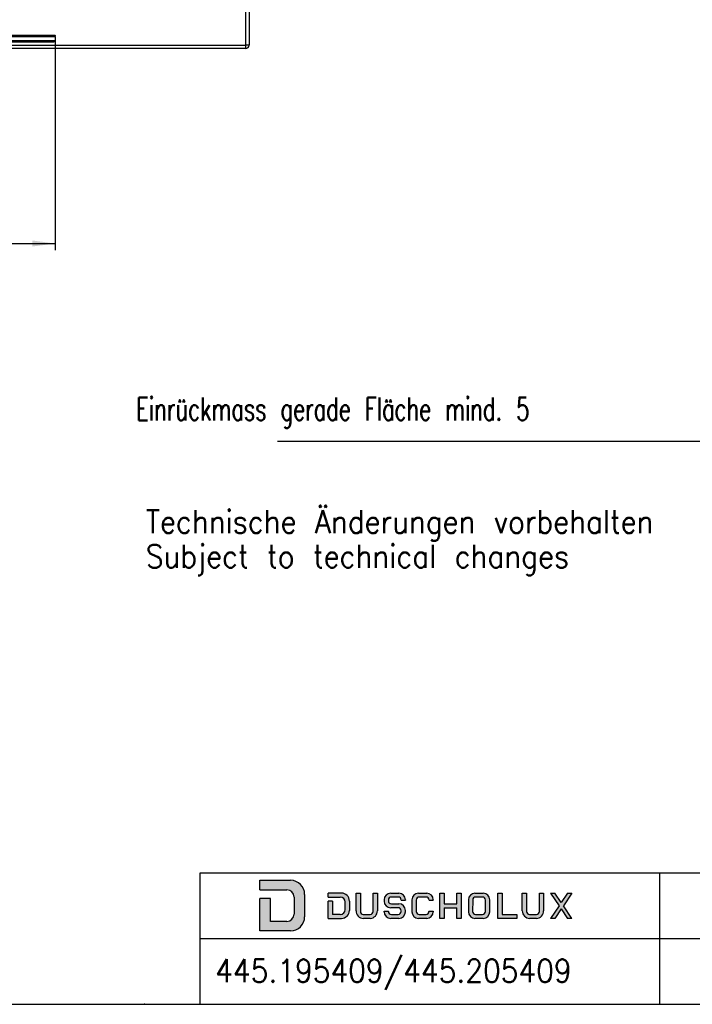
# Model space of a CAD drawing. Header units: millimetres. Extents: x -96 to 309, y -73 to 213.
# Tile 2 of 3: x 106 to 209, y -73 to 77. Entities that reach past the tile are written whole.
import ezdxf

# ---------------------------------------------------------------- set-up
doc = ezdxf.new("R2010")
doc.units = ezdxf.units.MM
doc.layers.add('1', color=7, linetype='Continuous')
doc.styles.add('CONVERTER_11', font='txt.shx', dxfattribs={"width": 0.9})
doc.styles.add('CONVERTER_15', font='txt.shx', dxfattribs={"width": 0.675})
doc.dimstyles.new('ME10_DIM_16', dxfattribs={"dimtxt": 3.5, "dimasz": 3.5, "dimexe": 1, "dimexo": 0, "dimgap": 1, "dimtad": 1, "dimdsep": 46, "dimtxsty": 'CONVERTER_15', "dimsah": 1, "dimcen": 0.09, "dimclrd": 3, "dimclre": 3, "dimclrt": 3, "dimadec": 0, "dimazin": 0, "dimtfac": 1, "dimtdec": 4, "dimtix": 1, "dimtmove": 0, "dimatfit": 3, "dimfxl": 0, "dimtolj": 1, "dimtzin": 0, "dimarcsym": 0})
doc.dimstyles.new('ME10_DIM_17', dxfattribs={"dimtxt": 35, "dimasz": 35, "dimexe": 10, "dimexo": 0, "dimgap": 10, "dimtad": 1, "dimdsep": 46, "dimtxsty": 'CONVERTER_15', "dimsah": 1, "dimcen": 0.09, "dimclrd": 3, "dimclre": 3, "dimclrt": 3, "dimadec": 0, "dimazin": 0, "dimtfac": 1, "dimtdec": 4, "dimtix": 1, "dimtmove": 0, "dimatfit": 3, "dimfxl": 0, "dimtolj": 1, "dimtzin": 0, "dimarcsym": 0})

# ---------------------------------------------------------------- blocks, each defined once
blk = doc.blocks.new('_sfeld_rahmen_DIN_A3_Q_E', base_point=(128.081043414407, -69.27205431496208))
at = {"layer": '1', "color": 7}
blk.add_point((125.081043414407, -72.98159024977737), dxfattribs=at)
blk = doc.blocks.new('_din_a3_q_e', base_point=(106.081043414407, 70.01840975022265))
at = {"layer": '1', "color": 7, "linetype": 'Continuous'}
blk.add_line((21.831043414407, -72.98159024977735), (308.581043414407, -72.98159024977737), dxfattribs=at)
blk = doc.blocks.new('_logo_duscholux', base_point=(206.4188812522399, -17.95562562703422))
at = {"layer": '1', "linetype": 'Continuous'}
h = blk.add_hatch(color=2, dxfattribs=at)
edge = h.paths.add_edge_path()
edge.add_line((149.4688812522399, -56.25777668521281), (149.4688812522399, -59.65347456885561))
edge.add_arc((147.3188812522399, -59.65347456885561), 2.150000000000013, 270, 360, ccw=False)
edge.add_line((147.3188812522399, -61.80347456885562), (142.6688812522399, -61.80347456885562))
edge.add_line((142.6688812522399, -61.80347456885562), (142.6688812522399, -56.85643157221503))
edge.add_line((142.6688812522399, -56.85643157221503), (144.2688812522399, -56.85643157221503))
edge.add_line((144.2688812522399, -56.85643157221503), (144.2688812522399, -60.35618255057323))
edge.add_line((144.2688812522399, -60.35618255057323), (146.7688812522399, -60.35618255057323))
edge.add_arc((146.7688812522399, -59.25618255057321), 1.100000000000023, 270, 360)
edge.add_line((147.8688812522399, -59.25618255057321), (147.8688812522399, -56.65777668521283))
edge.add_arc((146.7688812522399, -56.65777668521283), 1.099999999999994, 0, 90)
edge.add_line((146.7688812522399, -55.55777668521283), (142.6688812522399, -55.55777668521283))
edge.add_line((142.6688812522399, -55.55777668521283), (142.6688812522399, -54.10777668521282))
edge.add_line((142.6688812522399, -54.10777668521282), (147.3188812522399, -54.10777668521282))
edge.add_arc((147.3188812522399, -56.25777668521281), 2.150000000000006, 0, 90, ccw=False)
h = blk.add_hatch(color=2, dxfattribs=at)
edge = h.paths.add_edge_path()
edge.add_line((153.0632814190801, -56.06551131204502), (153.0632814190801, -56.66135861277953))
edge.add_line((153.0632814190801, -56.66135861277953), (154.8912191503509, -56.66135861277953))
edge.add_arc((154.8912191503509, -57.41135861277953), 0.75, 0, 90, ccw=False)
edge.add_line((155.6412191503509, -57.41135861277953), (155.6412191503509, -58.55182188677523))
edge.add_arc((154.8912191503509, -58.55182188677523), 0.75, 270, 360, ccw=False)
edge.add_line((154.8912191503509, -59.30182188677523), (153.7163279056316, -59.30182188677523))
edge.add_line((153.7163279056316, -59.30182188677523), (153.7163279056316, -57.26347642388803))
edge.add_line((153.7163279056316, -57.26347642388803), (153.0632814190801, -57.26347642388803))
edge.add_line((153.0632814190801, -57.26347642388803), (153.0632814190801, -59.89766918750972))
edge.add_line((153.0632814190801, -59.89766918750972), (155.0881765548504, -59.89766918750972))
edge.add_arc((155.0881765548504, -58.69766918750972), 1.200000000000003, 270, 360)
edge.add_line((156.2881765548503, -58.69766918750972), (156.2881765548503, -57.26551131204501))
edge.add_arc((155.0881765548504, -57.26551131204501), 1.199999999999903, 0, 90)
edge.add_line((155.0881765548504, -56.06551131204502), (153.0632814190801, -56.06551131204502))
h = blk.add_hatch(color=2, dxfattribs=at)
edge = h.paths.add_edge_path()
edge.add_line((160.555962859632, -56.06551131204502), (160.555962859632, -58.74766918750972))
edge.add_arc((159.4309628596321, -58.77266918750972), 1.12527774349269, -88.72696997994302, 1.273030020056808, ccw=False)
edge.add_line((159.4559628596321, -59.89766918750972), (158.4102080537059, -59.89766918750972))
edge.add_arc((158.4352080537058, -58.77266918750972), 1.12527774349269, 178.7269699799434, 268.72696997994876, ccw=False)
edge.add_line((157.3102080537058, -58.74766918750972), (157.3102080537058, -56.06551131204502))
edge.add_line((157.3102080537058, -56.06551131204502), (157.956728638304, -56.06551131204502))
edge.add_line((157.956728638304, -56.06551131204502), (157.9567286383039, -58.85182188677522))
edge.add_arc((158.406728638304, -58.85182188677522), 0.4500000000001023, 180, 270)
edge.add_line((158.406728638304, -59.30182188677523), (159.4540060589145, -59.30182188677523))
edge.add_arc((159.4540060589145, -58.85182188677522), 0.4500000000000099, 270, 360)
edge.add_line((159.9040060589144, -58.85182188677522), (159.9040060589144, -56.06551131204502))
edge.add_line((159.9040060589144, -56.06551131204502), (160.555962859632, -56.06551131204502))
h = blk.add_hatch(color=2, dxfattribs=at)
edge = h.paths.add_edge_path()
edge.add_line((164.8234085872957, -57.06551131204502), (164.8234085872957, -57.12324508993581))
edge.add_line((164.8234085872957, -57.12324508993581), (164.1768880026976, -57.12324508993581))
edge.add_line((164.1768880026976, -57.12324508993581), (164.1768880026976, -57.11135861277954))
edge.add_arc((163.7268880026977, -57.11135861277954), 0.4499999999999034, 0, 90)
edge.add_line((163.7268880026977, -56.66135861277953), (162.6796105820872, -56.66135861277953))
edge.add_arc((162.6796105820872, -57.11135861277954), 0.4500000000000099, 90, 180)
edge.add_line((162.2296105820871, -57.11135861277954), (162.2296105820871, -57.23649127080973))
edge.add_arc((162.6796105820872, -57.23649127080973), 0.4500000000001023, 180, 270)
edge.add_line((162.6796105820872, -57.68649127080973), (163.8234085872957, -57.68649127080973))
edge.add_arc((163.8234085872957, -58.68649127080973), 1, 0, 90, ccw=False)
edge.add_line((164.8234085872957, -58.68649127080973), (164.8234085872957, -58.89766918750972))
edge.add_arc((163.8234085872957, -58.89766918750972), 1, 270, 360, ccw=False)
edge.add_line((163.8234085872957, -59.89766918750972), (162.5776537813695, -59.89766918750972))
edge.add_arc((162.5776537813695, -58.89766918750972), 1, 180, 270, ccw=False)
edge.add_line((161.5776537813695, -58.89766918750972), (161.5776537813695, -58.80124253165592))
edge.add_line((161.5776537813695, -58.80124253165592), (162.2241743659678, -58.80124253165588))
edge.add_line((162.2241743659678, -58.80124253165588), (162.2241743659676, -58.85182188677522))
edge.add_arc((162.6741743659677, -58.85182188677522), 0.4500000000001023, 180, 270)
edge.add_line((162.6741743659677, -59.30182188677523), (163.7214517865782, -59.30182188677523))
edge.add_arc((163.7214517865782, -58.85182188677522), 0.4500000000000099, 270, 360)
edge.add_line((164.1714517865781, -58.85182188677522), (164.1714517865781, -58.73202677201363))
edge.add_arc((163.7214517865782, -58.73202677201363), 0.4499999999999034, 0, 90)
edge.add_line((163.7214517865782, -58.28202677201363), (162.5776537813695, -58.28202677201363))
edge.add_arc((162.5776537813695, -57.28202677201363), 1, 180, 270, ccw=False)
edge.add_line((161.5776537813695, -57.28202677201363), (161.5776537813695, -57.06551131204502))
edge.add_arc((162.5776537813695, -57.06551131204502), 1, 90, 180, ccw=False)
edge.add_line((162.5776537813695, -56.06551131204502), (163.8234085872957, -56.06551131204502))
edge.add_arc((163.8234085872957, -57.06551131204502), 1, 0, 90, ccw=False)
h = blk.add_hatch(color=2, dxfattribs=at)
edge = h.paths.add_edge_path()
edge.add_line((169.0598668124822, -57.06551131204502), (169.0598668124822, -57.12324508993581))
edge.add_line((169.0598668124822, -57.12324508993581), (168.4133462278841, -57.12324508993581))
edge.add_line((168.4133462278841, -57.12324508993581), (168.4133462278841, -57.11135861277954))
edge.add_arc((167.9633462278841, -57.11135861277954), 0.4499999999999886, 0, 90)
edge.add_line((167.9633462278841, -56.66135861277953), (166.9160688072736, -56.66135861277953))
edge.add_arc((166.9160688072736, -57.11135861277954), 0.4500000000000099, 90, 180)
edge.add_line((166.4660688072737, -57.11135861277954), (166.4606325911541, -58.85182188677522))
edge.add_arc((166.9106325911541, -58.85182188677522), 0.4499999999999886, 180, 270)
edge.add_line((166.9106325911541, -59.30182188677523), (167.9579100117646, -59.30182188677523))
edge.add_arc((167.9579100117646, -58.85182188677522), 0.4500000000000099, 270, 360)
edge.add_line((168.4079100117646, -58.85182188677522), (168.4079100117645, -58.80124253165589))
edge.add_line((168.4079100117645, -58.80124253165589), (169.0544305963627, -58.80124253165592))
edge.add_line((169.0544305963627, -58.80124253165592), (169.0544305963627, -58.89766918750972))
edge.add_arc((168.0544305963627, -58.89766918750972), 1, 270, 360, ccw=False)
edge.add_line((168.0544305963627, -59.89766918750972), (166.8086757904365, -59.89766918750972))
edge.add_arc((166.8086757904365, -58.89766918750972), 1, 180, 270, ccw=False)
edge.add_line((165.8086757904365, -58.89766918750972), (165.814112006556, -57.06551131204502))
edge.add_arc((166.814112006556, -57.06551131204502), 1, 90, 180, ccw=False)
edge.add_line((166.814112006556, -56.06551131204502), (168.0598668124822, -56.06551131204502))
edge.add_arc((168.0598668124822, -57.06551131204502), 1, 0, 90, ccw=False)
for points in [[(173.2967784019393, -56.06551131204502), (173.2967784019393, -59.89766918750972), (172.6448216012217, -59.89766918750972), (172.6448216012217, -58.28202677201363), (170.6975441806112, -58.28202677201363), (170.6975441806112, -59.89766918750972), (170.0510235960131, -59.89766918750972), (170.0510235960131, -56.06551131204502), (170.6975441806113, -56.06551131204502), (170.6975441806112, -57.68649127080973), (172.6448216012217, -57.68649127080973), (172.6448216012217, -56.06551131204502)], [(179.5276897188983, -56.06551131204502), (179.5276897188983, -59.30182188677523), (181.8026102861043, -59.30182188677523), (181.8026102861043, -59.89766918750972), (178.8811691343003, -59.89766918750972), (178.8811691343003, -56.06551131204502)], [(189.5169244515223, -56.06551131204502), (190.1688812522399, -56.06551131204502), (188.8692641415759, -57.98159024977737), (190.1688812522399, -59.89766918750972), (189.5169244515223, -59.89766918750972), (188.5443049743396, -58.46069091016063), (187.5696470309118, -59.89766918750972), (186.9231264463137, -59.89766918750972), (188.220025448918, -57.98159024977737), (186.9231264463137, -56.06551131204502), (187.5696470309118, -56.06551131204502), (188.5443049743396, -57.50248958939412)]]:
    blk.add_hatch(color=2, dxfattribs=at).paths.add_polyline_path(points)
h = blk.add_hatch(color=2, dxfattribs=at)
edge = h.paths.add_edge_path()
edge.add_line((176.6552563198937, -56.06551131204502), (175.4095015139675, -56.06551131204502))
edge.add_arc((175.4095015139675, -57.06551131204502), 1, 90, 180)
edge.add_line((174.4095015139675, -57.06551131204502), (174.4095015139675, -58.89766918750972))
edge.add_arc((175.4095015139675, -58.89766918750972), 1, 180, 270)
edge.add_line((175.4095015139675, -59.89766918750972), (176.6552563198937, -59.89766918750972))
edge.add_arc((176.6552563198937, -58.89766918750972), 1, 270, 360)
edge.add_line((177.6552563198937, -58.89766918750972), (177.6552563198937, -57.06551131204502))
edge.add_arc((176.6552563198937, -57.06551131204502), 1, 0, 90)
edge = h.paths.add_edge_path(flags=16)
edge.add_line((175.5060220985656, -59.30182188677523), (176.5532995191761, -59.30182188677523))
edge.add_arc((176.5532995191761, -58.85182188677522), 0.4500000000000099, 270, 360)
edge.add_line((177.0032995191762, -58.85182188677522), (177.0087357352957, -57.11135861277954))
edge.add_arc((176.5587357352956, -57.11135861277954), 0.4500000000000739, 0, 90)
edge.add_line((176.5587357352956, -56.66135861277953), (175.5114583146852, -56.66135861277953))
edge.add_arc((175.5114583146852, -57.11135861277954), 0.4500000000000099, 90, 180)
edge.add_line((175.0614583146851, -57.11135861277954), (175.0560220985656, -58.85182188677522))
edge.add_arc((175.5060220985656, -58.85182188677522), 0.4500000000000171, 180, 270)
h = blk.add_hatch(color=2, dxfattribs=at)
edge = h.paths.add_edge_path()
edge.add_line((185.8652863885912, -56.06551131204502), (185.8652863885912, -58.74766918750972))
edge.add_arc((184.7402863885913, -58.77266918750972), 1.125277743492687, -88.72696997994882, 1.273030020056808, ccw=False)
edge.add_line((184.7652863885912, -59.89766918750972), (183.719531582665, -59.89766918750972))
edge.add_arc((183.7445315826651, -58.77266918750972), 1.12527774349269, 178.7269699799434, 268.72696997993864, ccw=False)
edge.add_line((182.6195315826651, -58.74766918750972), (182.6195315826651, -56.06551131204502))
edge.add_line((182.6195315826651, -56.06551131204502), (183.2660521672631, -56.06551131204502))
edge.add_line((183.2660521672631, -56.06551131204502), (183.2660521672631, -58.85182188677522))
edge.add_arc((183.7160521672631, -58.85182188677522), 0.4499999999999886, 180, 270)
edge.add_line((183.7160521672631, -59.30182188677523), (184.7633295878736, -59.30182188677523))
edge.add_arc((184.7633295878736, -58.85182188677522), 0.4500000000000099, 270, 360)
edge.add_line((185.2133295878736, -58.85182188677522), (185.2133295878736, -56.06551131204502))
edge.add_line((185.2133295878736, -56.06551131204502), (185.8652863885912, -56.06551131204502))
at = {"layer": '1', "color": 2, "linetype": 'Continuous'}
for p, q in [((142.6688812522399, -54.10777668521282), (147.3188812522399, -54.10777668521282)), ((142.6688812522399, -55.55777668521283), (142.6688812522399, -54.10777668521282)), ((142.6688812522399, -55.55777668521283), (146.7688812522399, -55.55777668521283)), ((142.6688812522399, -61.80347456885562), (142.6688812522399, -56.85643157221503)), ((144.2688812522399, -56.85643157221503), (142.6688812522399, -56.85643157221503)), ((144.2688812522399, -60.35618255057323), (144.2688812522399, -56.85643157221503)), ((147.8688812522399, -56.65777668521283), (147.8688812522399, -59.25618255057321)), ((149.4688812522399, -56.25777668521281), (149.4688812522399, -59.65347456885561)), ((155.0881765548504, -56.06551131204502), (153.0632814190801, -56.06551131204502)), ((153.0632814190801, -56.66135861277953), (153.0632814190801, -56.06551131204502)), ((153.0632814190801, -56.66135861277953), (154.8912191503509, -56.66135861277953)), ((157.3102080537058, -58.74766918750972), (157.3102080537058, -56.06551131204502)), ((157.3102080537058, -56.06551131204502), (157.956728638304, -56.06551131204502)), ((157.956728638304, -56.06551131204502), (157.9567286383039, -58.85182188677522)), ((159.9040060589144, -56.06551131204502), (160.555962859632, -56.06551131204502)), ((159.9040060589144, -58.85182188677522), (159.9040060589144, -56.06551131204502)), ((160.555962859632, -56.06551131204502), (160.555962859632, -58.74766918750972)), ((162.5776537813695, -56.06551131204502), (163.8234085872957, -56.06551131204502)), ((163.7268880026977, -56.66135861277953), (162.6796105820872, -56.66135861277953)), ((166.814112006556, -56.06551131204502), (168.0598668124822, -56.06551131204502)), ((167.9633462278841, -56.66135861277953), (166.9160688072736, -56.66135861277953)), ((170.0510235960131, -56.06551131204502), (170.6975441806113, -56.06551131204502)), ((170.0510235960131, -59.89766918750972), (170.0510235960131, -56.06551131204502)), ((170.6975441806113, -56.06551131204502), (170.6975441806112, -57.68649127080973)), ((172.6448216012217, -57.68649127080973), (172.6448216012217, -56.06551131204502)), ((172.6448216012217, -56.06551131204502), (173.2967784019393, -56.06551131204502)), ((173.2967784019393, -56.06551131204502), (173.2967784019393, -59.89766918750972)), ((175.4095015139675, -56.06551131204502), (176.6552563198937, -56.06551131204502)), ((176.5587357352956, -56.66135861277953), (175.5114583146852, -56.66135861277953)), ((178.8811691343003, -59.89766918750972), (178.8811691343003, -56.06551131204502)), ((178.8811691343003, -56.06551131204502), (179.5276897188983, -56.06551131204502)), ((179.5276897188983, -56.06551131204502), (179.5276897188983, -59.30182188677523)), ((182.6195315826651, -56.06551131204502), (183.2660521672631, -56.06551131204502)), ((182.6195315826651, -58.74766918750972), (182.6195315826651, -56.06551131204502)), ((183.2660521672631, -56.06551131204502), (183.2660521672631, -58.85182188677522)), ((185.2133295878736, -58.85182188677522), (185.2133295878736, -56.06551131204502)), ((185.2133295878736, -56.06551131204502), (185.8652863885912, -56.06551131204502)), ((185.8652863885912, -56.06551131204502), (185.8652863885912, -58.74766918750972)), ((186.9231264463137, -56.06551131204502), (188.220025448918, -57.98159024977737)), ((186.9231264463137, -56.06551131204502), (187.5696470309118, -56.06551131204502)), ((188.5443049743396, -57.50248958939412), (187.5696470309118, -56.06551131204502)), ((189.5169244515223, -56.06551131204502), (188.5443049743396, -57.50248958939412)), ((190.1688812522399, -56.06551131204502), (188.8692641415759, -57.98159024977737)), ((189.5169244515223, -56.06551131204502), (190.1688812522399, -56.06551131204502)), ((153.7163279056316, -57.26347642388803), (153.0632814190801, -57.26347642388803)), ((153.0632814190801, -59.89766918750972), (153.0632814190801, -57.26347642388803)), ((153.7163279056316, -57.26347642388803), (153.7163279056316, -59.30182188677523)), ((155.6412191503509, -58.55182188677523), (155.6412191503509, -57.41135861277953)), ((156.2881765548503, -57.26551131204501), (156.2881765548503, -58.69766918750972)), ((161.5776537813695, -57.06551131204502), (161.5776537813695, -57.28202677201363)), ((162.2296105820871, -57.11135861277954), (162.2296105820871, -57.23649127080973)), ((163.7214517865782, -58.28202677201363), (162.5776537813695, -58.28202677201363)), ((162.6796105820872, -57.68649127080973), (163.8234085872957, -57.68649127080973)), ((164.1768880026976, -57.11135861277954), (164.1768880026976, -57.12324508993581)), ((164.1768880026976, -57.12324508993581), (164.8234085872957, -57.12324508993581)), ((164.8234085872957, -57.06551131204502), (164.8234085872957, -57.12324508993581)), ((165.814112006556, -57.06551131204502), (165.8086757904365, -58.89766918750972)), ((166.4660688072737, -57.11135861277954), (166.4606325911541, -58.85182188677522)), ((168.4133462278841, -57.11135861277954), (168.4133462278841, -57.12324508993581)), ((168.4133462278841, -57.12324508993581), (169.0598668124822, -57.12324508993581)), ((169.0598668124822, -57.06551131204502), (169.0598668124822, -57.12324508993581)), ((170.6975441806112, -57.68649127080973), (172.6448216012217, -57.68649127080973)), ((170.6975441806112, -58.28202677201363), (170.6975441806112, -59.89766918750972)), ((170.6975441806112, -58.28202677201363), (172.6448216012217, -58.28202677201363)), ((172.6448216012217, -59.89766918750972), (172.6448216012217, -58.28202677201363)), ((174.4095015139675, -57.06551131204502), (174.4095015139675, -58.89766918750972)), ((175.0614583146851, -57.11135861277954), (175.0560220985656, -58.85182188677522)), ((177.0032995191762, -58.85182188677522), (177.0087357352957, -57.11135861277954)), ((177.6552563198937, -58.89766918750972), (177.6552563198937, -57.06551131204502)), ((188.220025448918, -57.98159024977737), (186.9231264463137, -59.89766918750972)), ((190.1688812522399, -59.89766918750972), (188.8692641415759, -57.98159024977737)), ((153.0632814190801, -59.89766918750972), (155.0881765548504, -59.89766918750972)), ((154.8912191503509, -59.30182188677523), (153.7163279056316, -59.30182188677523)), ((158.406728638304, -59.30182188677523), (159.4540060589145, -59.30182188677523)), ((159.4559628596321, -59.89766918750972), (158.4102080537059, -59.89766918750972)), ((161.5776537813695, -58.80124253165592), (162.2241743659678, -58.80124253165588)), ((161.5776537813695, -58.89766918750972), (161.5776537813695, -58.80124253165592)), ((162.2241743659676, -58.85182188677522), (162.2241743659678, -58.80124253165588)), ((163.8234085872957, -59.89766918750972), (162.5776537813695, -59.89766918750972)), ((162.6741743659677, -59.30182188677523), (163.7214517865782, -59.30182188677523)), ((164.1714517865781, -58.85182188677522), (164.1714517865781, -58.73202677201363)), ((164.8234085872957, -58.89766918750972), (164.8234085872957, -58.68649127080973)), ((168.0544305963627, -59.89766918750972), (166.8086757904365, -59.89766918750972)), ((166.9106325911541, -59.30182188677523), (167.9579100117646, -59.30182188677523)), ((168.4079100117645, -58.80124253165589), (168.4079100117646, -58.85182188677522)), ((168.4079100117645, -58.80124253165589), (169.0544305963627, -58.80124253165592)), ((169.0544305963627, -58.80124253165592), (169.0544305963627, -58.89766918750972)), ((170.6975441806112, -59.89766918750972), (170.0510235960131, -59.89766918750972)), ((173.2967784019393, -59.89766918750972), (172.6448216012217, -59.89766918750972)), ((176.6552563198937, -59.89766918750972), (175.4095015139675, -59.89766918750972)), ((175.5060220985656, -59.30182188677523), (176.5532995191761, -59.30182188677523)), ((181.8026102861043, -59.89766918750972), (178.8811691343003, -59.89766918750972)), ((179.5276897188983, -59.30182188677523), (181.8026102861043, -59.30182188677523)), ((181.8026102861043, -59.30182188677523), (181.8026102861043, -59.89766918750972)), ((183.7160521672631, -59.30182188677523), (184.7633295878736, -59.30182188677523)), ((184.7652863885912, -59.89766918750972), (183.719531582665, -59.89766918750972)), ((187.5696470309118, -59.89766918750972), (186.9231264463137, -59.89766918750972)), ((188.5443049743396, -58.46069091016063), (187.5696470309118, -59.89766918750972)), ((188.5443049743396, -58.46069091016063), (189.5169244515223, -59.89766918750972)), ((190.1688812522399, -59.89766918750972), (189.5169244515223, -59.89766918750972)), ((146.7688812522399, -60.35618255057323), (144.2688812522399, -60.35618255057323)), ((147.3188812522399, -61.80347456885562), (142.6688812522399, -61.80347456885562))]:
    blk.add_line(p, q, dxfattribs=at)
for centre, radius, start, end in [((147.3188812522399, -56.25777668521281), 2.150000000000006, 0, 90), ((146.7688812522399, -56.65777668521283), 1.099999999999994, 0, 90), ((154.8912191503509, -57.41135861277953), 0.75, 0, 90), ((155.0881765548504, -57.26551131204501), 1.199999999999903, 0, 90), ((162.5776537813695, -57.06551131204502), 1, 90, 180), ((162.6796105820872, -57.11135861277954), 0.4500000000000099, 90, 180), ((163.7268880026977, -57.11135861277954), 0.4499999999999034, 0, 90), ((163.8234085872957, -57.06551131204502), 1, 0, 90), ((166.814112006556, -57.06551131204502), 1, 90, 180), ((166.9160688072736, -57.11135861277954), 0.4500000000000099, 90, 180), ((167.9633462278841, -57.11135861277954), 0.4499999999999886, 0, 90), ((168.0598668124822, -57.06551131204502), 1, 0, 90), ((175.4095015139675, -57.06551131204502), 1, 90, 180), ((175.5114583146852, -57.11135861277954), 0.4500000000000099, 90, 180), ((176.5587357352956, -57.11135861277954), 0.4500000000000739, 0, 90), ((176.6552563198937, -57.06551131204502), 1, 0, 90), ((162.5776537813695, -57.28202677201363), 1, 180, 270), ((162.6796105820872, -57.23649127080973), 0.4500000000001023, 180, 270), ((163.7214517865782, -58.73202677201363), 0.4499999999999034, 0, 90), ((163.8234085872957, -58.68649127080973), 1, 0, 90), ((146.7688812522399, -59.25618255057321), 1.100000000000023, 270, 0), ((147.3188812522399, -59.65347456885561), 2.150000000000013, 270, 0), ((154.8912191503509, -58.55182188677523), 0.75, 270, 0), ((155.0881765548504, -58.69766918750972), 1.200000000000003, 270, 0), ((158.4352080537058, -58.77266918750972), 1.12527774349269, 178.7269699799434, 268.7269699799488), ((158.406728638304, -58.85182188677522), 0.4500000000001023, 180, 270), ((159.4540060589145, -58.85182188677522), 0.4500000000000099, 270, 0), ((159.4309628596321, -58.77266918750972), 1.12527774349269, 271.273030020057, 1.273030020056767), ((162.5776537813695, -58.89766918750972), 1, 180, 270), ((162.6741743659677, -58.85182188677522), 0.4500000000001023, 180, 270), ((163.7214517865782, -58.85182188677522), 0.4500000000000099, 270, 0), ((163.8234085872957, -58.89766918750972), 1, 270, 0), ((166.8086757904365, -58.89766918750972), 1, 180, 270), ((166.9106325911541, -58.85182188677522), 0.4499999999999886, 180, 270), ((167.9579100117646, -58.85182188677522), 0.4500000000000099, 270, 0), ((168.0544305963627, -58.89766918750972), 1, 270, 0), ((175.4095015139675, -58.89766918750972), 1, 180, 270), ((175.5060220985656, -58.85182188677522), 0.4500000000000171, 180, 270), ((176.5532995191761, -58.85182188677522), 0.4500000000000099, 270, 0), ((176.6552563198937, -58.89766918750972), 1, 270, 0), ((183.7445315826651, -58.77266918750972), 1.12527774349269, 178.7269699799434, 268.7269699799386), ((183.7160521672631, -58.85182188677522), 0.4499999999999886, 180, 270), ((184.7633295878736, -58.85182188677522), 0.4500000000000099, 270, 0), ((184.7402863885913, -58.77266918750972), 1.125277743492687, 271.2730300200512, 1.273030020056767)]:
    blk.add_arc(centre, radius, start, end, dxfattribs=at)
blk = doc.blocks.new('_sfeld', base_point=(216.831043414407, -42.98159024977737))
at = {"layer": '1', "color": 7, "linetype": 'Continuous'}
for p, q in [((133.5776537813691, -72.98159024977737), (133.5776537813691, -52.98159024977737)), ((133.581043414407, -52.98159024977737), (308.581043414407, -52.98159024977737)), ((203.5776537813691, -72.98159024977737), (203.5776537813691, -52.98159024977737)), ((133.581043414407, -62.98159024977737), (308.581043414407, -62.98159024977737))]:
    blk.add_line(p, q, dxfattribs=at)
at = {"layer": '1'}
blk.add_blockref('_logo_duscholux', (206.4188812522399, -17.95562562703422), dxfattribs=at)
blk = doc.blocks.new('1__1', base_point=(100189.9101564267, 101898.3379749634))
blk.add_blockref('_sfeld_rahmen_DIN_A3_Q_E', (128.081043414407, -69.27205431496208))
at = {"layer": '1'}
for name, p in [('_din_a3_q_e', (106.081043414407, 70.01840975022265)), ('_sfeld', (216.831043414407, -42.98159024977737))]:
    blk.add_blockref(name, p, dxfattribs=at)
at = {"layer": '1', "color": 2, "style": 'CONVERTER_11', "width": 0.9}
blk.add_text('445.195409/445.205409', height=3.5, dxfattribs=at).set_placement((135.8620697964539, -69.62773306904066))
blk = doc.blocks.new('SD_drawing', base_point=(308.581043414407, -72.98159024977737))
at = {"layer": '1'}
blk.add_blockref('1__1', (100189.9101564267, 101898.3379749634), dxfattribs=at)
blk = doc.blocks.new('*D74')
at = {"layer": '1', "color": 3, "linetype": 'Continuous'}
for p, q in [((250.1899852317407, 31.43769714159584), (250.1899852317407, 11.66491696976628)), ((245.1899852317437, 27.93769714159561), (245.1899852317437, 11.66491696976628)), ((245.1899852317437, 12.66491696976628), (145.3459809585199, 12.66491696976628)), ((250.1899852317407, 12.66491696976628), (245.1899852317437, 12.66491696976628)), ((257.1899852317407, 12.66491696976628), (250.1899852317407, 12.66491696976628))]:
    blk.add_line(p, q, dxfattribs=at)
at = {"layer": '1', "color": 3}
for points in [[(241.6899852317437, 12.2041332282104), (241.6899852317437, 13.12570071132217), (245.1899852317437, 12.66491696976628)], [(253.6899852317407, 13.12570071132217), (253.6899852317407, 12.20413322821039), (250.1899852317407, 12.66491696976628)]]:
    blk.add_solid(points, dxfattribs=at)
at = {"layer": '1', "color": 3, "insert": (123.8341059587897, 14.71469434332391), "char_height": 3.5, "attachment_point": 7, "rotation": 0.00013888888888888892, "line_spacing_factor": 0.6002400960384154, "style": 'CONVERTER_15'}
blk.add_mtext('\\C3;Einrückmass gerade Fläche mind. \\C3;5', dxfattribs=at)
blk = doc.blocks.new('520368_FÜHRUNGSSCHIENE__49', base_point=(-385.0000101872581, 734.981429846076))
at = {"color": 2, "linetype": 'Continuous'}
for p, q in [((-385.0000101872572, 744.981429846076), (-385.0000101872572, 744.64000848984)), ((-385.0000101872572, 744.981429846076), (-383.0185906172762, 744.981429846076)), ((-385.0000101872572, 743.0814298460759), (-385.0000101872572, 744.64000848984)), ((-385.0000099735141, 743.000010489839), (-385.0000101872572, 743.0814298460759)), ((-385.0000101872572, 743.0814298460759), (-384.9185906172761, 743.0814298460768)), ((-385.0000099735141, 743.000010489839), (-385.0000096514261, 742.5964995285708)), ((-385.0000096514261, 742.5964995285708), (-385.0000101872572, 741.1814298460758)), ((-385.0000101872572, 741.1814298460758), (-385.0000101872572, 740.981429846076)), ((-385.0000101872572, 740.981429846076), (-385.0000101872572, 738.981429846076)), ((-385.0000101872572, 738.981429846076), (-385.0000101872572, 738.7814298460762)), ((-385.0000101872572, 738.7814298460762), (-385.0000096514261, 737.5964995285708)), ((-385.0000096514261, 737.5964995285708), (-385.0000099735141, 737.000010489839)), ((-385.0000101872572, 736.881429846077), (-385.0000099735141, 737.000010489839)), ((-385.0000101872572, 735.3228512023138), (-385.0000101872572, 736.881429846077)), ((-385.0000101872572, 736.881429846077), (-384.8814293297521, 736.8814298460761)), ((-385.0000101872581, 735.000010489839), (-385.0000101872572, 735.3228512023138)), ((1114.999989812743, 734.981429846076), (-376.3649714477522, 734.981429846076)), ((1113.018570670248, 744.981429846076), (1114.999989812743, 744.981429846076)), ((1114.881409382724, 736.8814298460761), (1114.999989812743, 736.8814298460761)), ((1114.918570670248, 743.0814298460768), (1114.999989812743, 743.0814298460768)), ((1114.999989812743, 744.981429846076), (1114.999989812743, 744.6400084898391)), ((1114.999989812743, 743.0814298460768), (1114.999989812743, 744.6400084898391)), ((1114.999990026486, 743.000010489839), (1114.999989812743, 743.0814298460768)), ((1114.999990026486, 743.000010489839), (1114.999989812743, 741.1814298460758)), ((1114.999989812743, 741.1814298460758), (1114.999989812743, 740.981429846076)), ((1114.999989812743, 740.981429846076), (1114.999989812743, 738.981429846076)), ((1114.999989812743, 738.981429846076), (1114.999989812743, 738.7814298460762)), ((1114.999989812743, 738.7814298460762), (1114.999990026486, 737.000010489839)), ((1114.999989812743, 736.8814298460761), (1114.999990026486, 737.000010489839)), ((1114.999989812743, 735.3228512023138), (1114.999989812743, 736.8814298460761)), ((1114.999989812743, 734.981429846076), (1114.999989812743, 735.3228512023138))]:
    blk.add_line(p, q, dxfattribs=at)
at = {"color": 1, "linetype": 'Continuous'}
for p, q in [((-385.0000101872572, 744.64000848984), (-383.3600119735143, 744.6400084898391)), ((-383.3228506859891, 735.3228512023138), (-385.0000101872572, 735.3228512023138)), ((1114.999989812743, 735.3228512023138), (1113.322830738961, 735.3228512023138)), ((1113.359992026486, 744.6400084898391), (1114.999989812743, 744.6400084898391))]:
    blk.add_line(p, q, dxfattribs=at)
blk = doc.blocks.new('520368_501_0_Führungsschiene_mit_Klebeband_1__50', base_point=(-385.0000101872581, 734.981429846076))
blk.add_blockref('520368_FÜHRUNGSSCHIENE__49', (-385.0000101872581, 734.9814298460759))
blk = doc.blocks.new('10010_50I_Glas_Plan_1500x2198x10__53', base_point=(-385.0000101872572, 735.000010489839))
at = {"color": 2, "linetype": 'Continuous'}
for p, q in [((-385.0000099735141, 743.000010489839), (1114.999990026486, 743.000010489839)), ((-385.0000099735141, 737.000010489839), (1114.999990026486, 737.000010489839)), ((-378.0460707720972, 745.000010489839), (1112.999990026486, 745.000010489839)), ((-376.5000099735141, 735.000010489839), (1112.999990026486, 735.000010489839)), ((1114.999990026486, 743.000010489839), (1112.999990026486, 745.000010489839)), ((1112.999990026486, 735.000010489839), (1114.999990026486, 737.000010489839)), ((1114.999990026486, 743.000010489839), (1114.999989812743, 741.1814298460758)), ((1114.999989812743, 741.1814298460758), (1114.999989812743, 740.981429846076)), ((1114.999989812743, 740.981429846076), (1114.999989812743, 738.981429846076)), ((1114.999989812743, 738.981429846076), (1114.999989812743, 738.7814298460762)), ((1114.999989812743, 738.7814298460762), (1114.999990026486, 737.000010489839))]:
    blk.add_line(p, q, dxfattribs=at)
blk = doc.blocks.new('BODEN_1_1_1__59', base_point=(-390.0000099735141, 725.0000104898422))
at = {"color": 1, "linetype": 'Continuous'}
for p, q in [((1404.999990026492, 730.0000104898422), (1404.999990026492, 1725.000010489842)), ((-376.0000099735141, 730.000010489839), (1404.999990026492, 730.0000104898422)), ((1404.999990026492, 725.0000104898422), (1404.999990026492, 730.0000104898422)), ((1409.999990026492, 730.0000104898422), (1404.999990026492, 730.0000104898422))]:
    blk.add_line(p, q, dxfattribs=at)
at = {"color": 2, "linetype": 'Continuous'}
for p, q in [((1409.999990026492, 1725.000010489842), (1409.999990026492, 730.0000104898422)), ((1404.999990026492, 725.0000104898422), (-376.0000099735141, 725.0000104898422))]:
    blk.add_line(p, q, dxfattribs=at)
blk.add_arc((1404.999990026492, 730.0000104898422), 5, 270, 0, dxfattribs=at)
blk = doc.blocks.new('Umgebung_1__60', base_point=(-490.0000099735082, 25.00001048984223))
blk.add_blockref('BODEN_1_1_1__59', (-390.0000099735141, 725.0000104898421))
blk = doc.blocks.new('Walk-In_1500x1200__61', base_point=(-490.0000099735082, 25.00001048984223))
for name, p in [('Umgebung_1__60', (-490.0000099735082, 25.00001048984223)), ('10010_50I_Glas_Plan_1500x2198x10__53', (-385.0000101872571, 735.0000104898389)), ('520368_501_0_Führungsschiene_mit_Klebeband_1__50', (-385.0000101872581, 734.9814298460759))]:
    blk.add_blockref(name, p)
blk = doc.blocks.new('*D75')
at = {"layer": '1', "color": 3, "linetype": 'Continuous'}
for p, q in [((-388.0000099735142, 735.500010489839), (-388.0000099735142, 418.0390976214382)), ((1114.999989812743, 738.981429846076), (1114.999989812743, 418.0390976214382)), ((-388.0000099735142, 428.0390976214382), (1114.999989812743, 428.0390976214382))]:
    blk.add_line(p, q, dxfattribs=at)
at = {"layer": '1', "color": 3}
for points in [[(-353.0000099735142, 432.646935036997), (-353.0000099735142, 423.4312602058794), (-388.0000099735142, 428.0390976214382)], [(1079.999989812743, 423.4312602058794), (1079.999989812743, 432.646935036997), (1114.999989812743, 428.0390976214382)]]:
    blk.add_solid(points, dxfattribs=at)
at = {"layer": '1', "color": 3, "insert": (324.1249899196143, 438.0390976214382), "char_height": 35, "attachment_point": 7, "rotation": 0.00013888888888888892, "line_spacing_factor": 0.6002400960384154, "style": 'CONVERTER_15'}
blk.add_mtext('1503', dxfattribs=at)
blk = doc.blocks.new('DetailY__45', base_point=(253.9999999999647, 31.00000000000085))
at = {"layer": '1'}
dim = blk.add_linear_dim(base=(250.1899852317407, 12.66491696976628), p1=(245.1899852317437, 27.93769714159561), p2=(250.1899852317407, 31.43769714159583), dimstyle='ME10_DIM_16', override={"dimpost": 'Einrückmass gerade Fläche mind. <>'}, dxfattribs=at)
dim.commit()
dim.dimension.update_dxf_attribs({"geometry": '*D74', "text_midpoint": (181.2975434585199, 15.93991696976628), "text_rotation": 0.0001388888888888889})
blk = doc.blocks.new('DrfsichtA', base_point=(459.9999857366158, 924.9999982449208))
blk.add_blockref('Walk-In_1500x1200__61', (-490.0000099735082, 25.00001048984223))
at = {"layer": '1', "color": 2, "insert": (1252.91574596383, -77.04013666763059), "char_height": 35, "attachment_point": 7, "line_spacing_factor": 0.9003601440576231, "style": 'CONVERTER_11'}
blk.add_mtext('Technische Änderungen vorbehalten\\PSubject to technical changes', dxfattribs=at)
at = {"layer": '1'}
dim = blk.add_linear_dim(base=(-388.0000099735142, 428.0390976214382), p1=(1114.999989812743, 738.9814298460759), p2=(-388.0000099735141, 735.5000104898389), dimstyle='ME10_DIM_17', dxfattribs=at)
dim.commit()
dim.dimension.update_dxf_attribs({"geometry": '*D75', "text_midpoint": (363.4999899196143, 455.5390976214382), "text_rotation": 0.0001388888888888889})

msp = doc.modelspace()

# ---------------------------------------------------------------- block references
for name, p in [('SD_drawing', (308.581043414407, -72.98159024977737)), ('DetailY__45', (253.9999999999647, 31.00000000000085))]:
    msp.add_blockref(name, p)
at = {"xscale": 0.1, "yscale": 0.1, "zscale": 0.1}
msp.add_blockref('DrfsichtA', (45.99999857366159, 92.49999982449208), dxfattribs=at)

doc.saveas('drawing.dxf')
